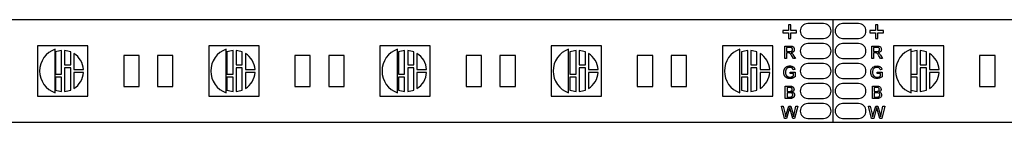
# Paper-space layout '_Vorderseite' of a CAD drawing. Header units: millimetres. Extents: x -70 to 300, y -11 to 9.
# Tile 2 of 3: x 21 to 117, y -5 to 5. Entities that reach past the tile are written whole.
import ezdxf

# ---------------------------------------------------------------- set-up
doc = ezdxf.new("R2010")
doc.units = ezdxf.units.MM

psp = doc.layouts.new('_Vorderseite')

# ---------------------------------------------------------------- linework, layer by layer
at = {"color": 7, "linetype": 'Continuous', "lineweight": 25}
for p, q in [((300, 5), (0, 5)), ((100, -5), (100, 5)), ((95.096, 3.96), (95.096, 3.724)), ((95.645, 3.96), (95.096, 3.96)), ((95.645, 4.509), (95.645, 3.96)), ((95.88, 4.509), (95.645, 4.509)), ((95.88, 3.96), (95.88, 4.509)), ((96.429, 3.96), (95.88, 3.96)), ((96.429, 3.724), (96.429, 3.96)), ((99.075, 4.625), (97.525, 4.625)), ((102.475, 4.625), (100.925, 4.625)), ((104.12, 3.96), (103.57, 3.96)), ((103.57, 3.96), (103.57, 3.724)), ((104.12, 4.509), (104.12, 3.96)), ((104.355, 4.509), (104.12, 4.509)), ((104.355, 3.96), (104.355, 4.509)), ((104.904, 3.96), (104.355, 3.96)), ((104.904, 3.724), (104.904, 3.96)), ((95.096, 3.724), (95.645, 3.724)), ((95.645, 3.724), (95.645, 3.175)), ((95.645, 3.175), (95.88, 3.175)), ((95.88, 3.724), (96.429, 3.724)), ((95.88, 3.175), (95.88, 3.724)), ((97.525, 3.175), (99.075, 3.175)), ((100.925, 3.175), (102.475, 3.175)), ((103.57, 3.724), (104.12, 3.724)), ((104.12, 3.724), (104.12, 3.175)), ((104.12, 3.175), (104.355, 3.175)), ((104.355, 3.724), (104.904, 3.724)), ((104.355, 3.175), (104.355, 3.724)), ((22.55, 2.45), (22.55, -2.45)), ((27.45, 2.45), (22.55, 2.45)), ((24.25, -2.121), (24.25, 2.121)), ((24.883, -0.3), (24.883, 1.994)), ((25.183, 1.994), (25.183, 0.6)), ((27.45, -2.45), (27.45, 2.45)), ((39.217, 2.45), (39.217, -2.45)), ((44.117, 2.45), (39.217, 2.45)), ((40.917, -2.121), (40.917, 2.121)), ((41.583, -0.3), (41.583, 1.994)), ((41.883, 1.994), (41.883, 0.6)), ((44.117, -2.45), (44.117, 2.45)), ((55.883, 2.45), (55.883, -2.45)), ((60.783, 2.45), (55.883, 2.45)), ((57.583, -2.121), (57.583, 2.121)), ((58.283, -0.3), (58.283, 1.994)), ((58.583, 1.994), (58.583, 0.6)), ((60.783, -2.45), (60.783, 2.45)), ((72.55, 2.45), (72.55, -2.45)), ((77.45, 2.45), (72.55, 2.45)), ((74.25, -2.121), (74.25, 2.121)), ((74.983, -0.3), (74.983, 1.994)), ((75.283, 1.994), (75.283, 0.6)), ((77.45, -2.45), (77.45, 2.45)), ((94.117, 2.45), (89.217, 2.45)), ((89.217, 2.45), (89.217, -2.45)), ((90.917, -2.121), (90.917, 2.121)), ((91.683, -0.3), (91.683, 1.994)), ((91.983, 1.994), (91.983, 0.6)), ((94.117, -2.45), (94.117, 2.45)), ((95.301, 1.225), (95.301, 2.425)), ((95.301, 2.425), (95.822, 2.425)), ((95.828, 2.287), (95.47, 2.287)), ((95.47, 2.287), (95.47, 1.902)), ((99.075, 2.675), (97.525, 2.675)), ((102.475, 2.675), (100.925, 2.675)), ((103.776, 1.225), (103.776, 2.425)), ((103.776, 2.425), (104.297, 2.425)), ((103.945, 2.287), (103.945, 1.902)), ((104.303, 2.287), (103.945, 2.287)), ((110.783, 2.45), (105.883, 2.45)), ((105.883, 2.45), (105.883, -2.45)), ((107.583, -2.121), (107.583, 2.121)), ((108.183, -0.3), (108.183, 1.994)), ((108.483, 1.994), (108.483, 0.6)), ((110.783, -2.45), (110.783, 2.45)), ((24.283, 1.854), (24.283, -0.3)), ((25.783, 0.6), (25.783, 1.854)), ((26.083, 1.702), (26.083, 0.15)), ((30.933, 1.5), (30.933, -1.5)), ((32.433, 1.5), (30.933, 1.5)), ((32.433, -1.5), (32.433, 1.5)), ((35.733, 1.5), (34.233, 1.5)), ((34.233, 1.5), (34.233, -1.5)), ((35.733, -1.5), (35.733, 1.5)), ((40.983, 1.854), (40.983, -0.3)), ((42.483, 0.6), (42.483, 1.854)), ((42.783, 1.702), (42.783, 0.15)), ((47.6, 1.5), (47.6, -1.5)), ((49.1, 1.5), (47.6, 1.5)), ((49.1, -1.5), (49.1, 1.5)), ((52.4, 1.5), (50.9, 1.5)), ((50.9, 1.5), (50.9, -1.5)), ((52.4, -1.5), (52.4, 1.5)), ((57.683, 1.854), (57.683, -0.3)), ((59.183, 0.6), (59.183, 1.854)), ((59.483, 1.702), (59.483, 0.15)), ((65.767, 1.5), (64.267, 1.5)), ((64.267, 1.5), (64.267, -1.5)), ((65.767, -1.5), (65.767, 1.5)), ((69.067, 1.5), (67.567, 1.5)), ((67.567, 1.5), (67.567, -1.5)), ((69.067, -1.5), (69.067, 1.5)), ((74.383, 1.854), (74.383, -0.3)), ((75.883, 0.6), (75.883, 1.854)), ((76.183, 1.702), (76.183, 0.15)), ((80.933, 1.5), (80.933, -1.5)), ((82.433, 1.5), (80.933, 1.5)), ((82.433, -1.5), (82.433, 1.5)), ((85.733, 1.5), (84.233, 1.5)), ((84.233, 1.5), (84.233, -1.5)), ((85.733, -1.5), (85.733, 1.5)), ((91.083, 1.854), (91.083, -0.3)), ((92.583, 0.6), (92.583, 1.854)), ((92.883, 1.702), (92.883, 0.15)), ((95.47, 1.225), (95.301, 1.225)), ((95.47, 1.902), (95.792, 1.902)), ((95.644, 1.763), (95.47, 1.763)), ((95.47, 1.763), (95.47, 1.225)), ((96.128, 1.225), (95.979, 1.478)), ((96.125, 1.556), (96.322, 1.225)), ((96.322, 1.225), (96.128, 1.225)), ((97.525, 1.225), (99.075, 1.225)), ((100.925, 1.225), (102.475, 1.225)), ((103.945, 1.225), (103.776, 1.225)), ((103.945, 1.902), (104.267, 1.902)), ((104.119, 1.763), (103.945, 1.763)), ((103.945, 1.763), (103.945, 1.225)), ((104.603, 1.225), (104.454, 1.478)), ((104.6, 1.556), (104.797, 1.225)), ((104.797, 1.225), (104.603, 1.225)), ((109.083, 0.6), (109.083, 1.854)), ((109.383, 1.702), (109.383, 0.15)), ((114.267, 1.5), (114.267, -1.5)), ((115.767, 1.5), (114.267, 1.5)), ((115.767, -1.5), (115.767, 1.5)), ((25.183, 0.6), (25.783, 0.6)), ((25.783, 0.3), (25.183, 0.3)), ((25.183, 0.3), (25.183, -1.994)), ((25.783, -1.854), (25.783, 0.3)), ((26.083, 0.15), (27.028, 0.15)), ((41.883, 0.6), (42.483, 0.6)), ((42.483, 0.3), (41.883, 0.3)), ((41.883, 0.3), (41.883, -1.994)), ((42.483, -1.854), (42.483, 0.3)), ((42.783, 0.15), (43.728, 0.15)), ((58.583, 0.6), (59.183, 0.6)), ((59.183, 0.3), (58.583, 0.3)), ((58.583, 0.3), (58.583, -1.994)), ((59.183, -1.854), (59.183, 0.3)), ((59.483, 0.15), (60.428, 0.15)), ((75.283, 0.6), (75.883, 0.6)), ((75.883, 0.3), (75.283, 0.3)), ((75.283, 0.3), (75.283, -1.994)), ((75.883, -1.854), (75.883, 0.3)), ((76.183, 0.15), (77.128, 0.15)), ((91.983, 0.6), (92.583, 0.6)), ((92.583, 0.3), (91.983, 0.3)), ((91.983, 0.3), (91.983, -1.994)), ((92.583, -1.854), (92.583, 0.3)), ((92.883, 0.15), (93.828, 0.15)), ((96.281, 0.137), (96.126, 0.098)), ((99.075, 0.725), (97.525, 0.725)), ((102.475, 0.725), (100.925, 0.725)), ((104.756, 0.137), (104.601, 0.098)), ((108.483, 0.6), (109.083, 0.6)), ((109.083, 0.3), (108.483, 0.3)), ((108.483, 0.3), (108.483, -1.994)), ((109.083, -1.854), (109.083, 0.3)), ((109.383, 0.15), (110.328, 0.15)), ((24.283, -0.3), (24.883, -0.3)), ((24.883, -0.6), (24.283, -0.6)), ((24.283, -0.6), (24.283, -1.854)), ((24.883, -1.994), (24.883, -0.6)), ((27.028, -0.15), (26.083, -0.15)), ((26.083, -0.15), (26.083, -1.702)), ((40.983, -0.3), (41.583, -0.3)), ((41.583, -0.6), (40.983, -0.6)), ((40.983, -0.6), (40.983, -1.854)), ((41.583, -1.994), (41.583, -0.6)), ((43.728, -0.15), (42.783, -0.15)), ((42.783, -0.15), (42.783, -1.702)), ((57.683, -0.3), (58.283, -0.3)), ((58.283, -0.6), (57.683, -0.6)), ((57.683, -0.6), (57.683, -1.854)), ((58.283, -1.994), (58.283, -0.6)), ((60.428, -0.15), (59.483, -0.15)), ((59.483, -0.15), (59.483, -1.702)), ((74.383, -0.3), (74.983, -0.3)), ((74.983, -0.6), (74.383, -0.6)), ((74.383, -0.6), (74.383, -1.854)), ((74.983, -1.994), (74.983, -0.6)), ((77.128, -0.15), (76.183, -0.15)), ((76.183, -0.15), (76.183, -1.702)), ((91.083, -0.3), (91.683, -0.3)), ((91.683, -0.6), (91.083, -0.6)), ((91.083, -0.6), (91.083, -1.854)), ((91.683, -1.994), (91.683, -0.6)), ((93.828, -0.15), (92.883, -0.15)), ((92.883, -0.15), (92.883, -1.702)), ((95.809, -0.248), (95.809, -0.11)), ((95.809, -0.11), (96.301, -0.11)), ((96.132, -0.248), (95.809, -0.248)), ((96.132, -0.475), (96.132, -0.248)), ((96.301, -0.11), (96.301, -0.554)), ((97.525, -0.725), (99.075, -0.725)), ((100.925, -0.725), (102.475, -0.725)), ((104.284, -0.248), (104.284, -0.11)), ((104.284, -0.11), (104.776, -0.11)), ((104.607, -0.248), (104.284, -0.248)), ((104.607, -0.475), (104.607, -0.248)), ((104.776, -0.11), (104.776, -0.554)), ((107.583, -0.3), (108.183, -0.3)), ((108.183, -0.6), (107.583, -0.6)), ((108.183, -1.994), (108.183, -0.6)), ((110.328, -0.15), (109.383, -0.15)), ((109.383, -0.15), (109.383, -1.702)), ((30.933, -1.5), (32.433, -1.5)), ((34.233, -1.5), (35.733, -1.5)), ((47.6, -1.5), (49.1, -1.5)), ((50.9, -1.5), (52.4, -1.5)), ((64.267, -1.5), (65.767, -1.5)), ((67.567, -1.5), (69.067, -1.5)), ((80.933, -1.5), (82.433, -1.5)), ((84.233, -1.5), (85.733, -1.5)), ((95.347, -2.675), (95.347, -1.475)), ((95.347, -1.475), (95.796, -1.475)), ((95.745, -1.613), (95.516, -1.613)), ((95.516, -1.613), (95.516, -1.983)), ((99.075, -1.225), (97.525, -1.225)), ((102.475, -1.225), (100.925, -1.225)), ((103.822, -2.675), (103.822, -1.475)), ((103.822, -1.475), (104.271, -1.475)), ((104.22, -1.613), (103.991, -1.613)), ((103.991, -1.613), (103.991, -1.983)), ((114.267, -1.5), (115.767, -1.5)), ((22.55, -2.45), (27.45, -2.45)), ((39.217, -2.45), (44.117, -2.45)), ((55.883, -2.45), (60.783, -2.45)), ((72.55, -2.45), (77.45, -2.45)), ((89.217, -2.45), (94.117, -2.45)), ((95.798, -2.675), (95.347, -2.675)), ((95.516, -1.983), (95.764, -1.983)), ((95.516, -2.121), (95.516, -2.537)), ((95.781, -2.121), (95.516, -2.121)), ((95.516, -2.537), (95.8, -2.537)), ((97.525, -2.675), (99.075, -2.675)), ((100.925, -2.675), (102.475, -2.675)), ((104.273, -2.675), (103.822, -2.675)), ((103.991, -1.983), (104.239, -1.983)), ((103.991, -2.121), (103.991, -2.537)), ((104.256, -2.121), (103.991, -2.121)), ((103.991, -2.537), (104.275, -2.537)), ((105.883, -2.45), (110.783, -2.45)), ((95.272, -4.625), (94.97, -3.425)), ((94.97, -3.425), (95.145, -3.425)), ((95.145, -3.425), (95.323, -4.214)), ((95.44, -4.244), (95.677, -3.425)), ((95.732, -3.727), (95.473, -4.625)), ((95.677, -3.425), (95.88, -3.425)), ((96.066, -4.625), (95.816, -3.708)), ((95.88, -3.425), (96.052, -4.026)), ((96.203, -4.21), (96.38, -3.425)), ((96.555, -3.425), (96.252, -4.625)), ((96.38, -3.425), (96.555, -3.425)), ((99.075, -3.175), (97.525, -3.175)), ((102.475, -3.175), (100.925, -3.175)), ((103.747, -4.625), (103.445, -3.425)), ((103.445, -3.425), (103.62, -3.425)), ((103.62, -3.425), (103.798, -4.214)), ((103.915, -4.244), (104.152, -3.425)), ((104.207, -3.727), (103.948, -4.625)), ((104.152, -3.425), (104.355, -3.425)), ((104.541, -4.625), (104.291, -3.708)), ((104.355, -3.425), (104.527, -4.026)), ((104.678, -4.21), (104.855, -3.425)), ((105.03, -3.425), (104.727, -4.625)), ((104.855, -3.425), (105.03, -3.425)), ((95.473, -4.625), (95.272, -4.625)), ((96.252, -4.625), (96.066, -4.625)), ((97.525, -4.625), (99.075, -4.625)), ((100.925, -4.625), (102.475, -4.625)), ((103.948, -4.625), (103.747, -4.625)), ((104.727, -4.625), (104.541, -4.625)), ((0, -5), (300, -5))]:
    psp.add_line(p, q, dxfattribs=at)
for centre, radius, start, end in [((97.525, 3.9), 0.725, 90, 270), ((99.075, 3.9), 0.725, 270, 90), ((100.925, 3.9), 0.725, 90, 270), ((102.475, 3.9), 0.725, 270, 90), ((25, 0), 2.25, 109.47122, 250.52878), ((25.033, 0), 2, 94.30122, 112.02431), ((25.033, 0), 2, 67.97569, 85.69878), ((41.667, 0), 2.25, 109.47122, 250.52878), ((41.733, 0), 2, 94.30122, 112.02431), ((41.733, 0), 2, 67.97569, 85.69878), ((58.333, 0), 2.25, 109.47122, 250.52878), ((58.433, 0), 2, 94.30122, 112.02431), ((58.433, 0), 2, 67.97569, 85.69878), ((75, 0), 2.25, 109.47122, 250.52878), ((75.133, 0), 2, 94.30122, 112.02431), ((75.133, 0), 2, 67.97569, 85.69878), ((91.667, 0), 2.25, 109.47122, 250.52878), ((91.833, 0), 2, 94.30122, 112.02431), ((91.833, 0), 2, 67.97569, 85.69878), ((97.525, 1.95), 0.725, 90, 270), ((99.075, 1.95), 0.725, 270, 90), ((100.925, 1.95), 0.725, 90, 270), ((102.475, 1.95), 0.725, 270, 90), ((108.333, 0), 2.25, 109.47122, 250.52878), ((108.333, 0), 2, 94.30122, 112.02431), ((108.333, 0), 2, 67.97569, 85.69878), ((25.033, 0), 2, 4.30122, 58.33176), ((41.733, 0), 2, 4.30122, 58.33176), ((58.433, 0), 2, 4.30122, 58.33176), ((75.133, 0), 2, 4.30122, 58.33176), ((91.833, 0), 2, 4.30122, 58.33176), ((108.333, 0), 2, 4.30122, 58.33176), ((97.525, 0), 0.725, 90, 270), ((99.075, 0), 0.725, 270, 90), ((100.925, 0), 0.725, 90, 270), ((102.475, 0), 0.725, 270, 90), ((25.033, 0), 2, 301.66824, 355.69878), ((41.733, 0), 2, 301.66824, 355.69878), ((58.433, 0), 2, 301.66824, 355.69878), ((75.133, 0), 2, 301.66824, 355.69878), ((91.833, 0), 2, 301.66824, 355.69878), ((108.333, 0), 2, 301.66824, 355.69878), ((25.033, 0), 2, 247.97569, 265.69878), ((25.033, 0), 2, 274.30122, 292.02431), ((41.733, 0), 2, 247.97569, 265.69878), ((41.733, 0), 2, 274.30122, 292.02431), ((58.433, 0), 2, 247.97569, 265.69878), ((58.433, 0), 2, 274.30122, 292.02431), ((75.133, 0), 2, 247.97569, 265.69878), ((75.133, 0), 2, 274.30122, 292.02431), ((91.833, 0), 2, 247.97569, 265.69878), ((91.833, 0), 2, 274.30122, 292.02431), ((97.525, -1.95), 0.725, 90, 270), ((99.075, -1.95), 0.725, 270, 90), ((100.925, -1.95), 0.725, 90, 270), ((102.475, -1.95), 0.725, 270, 90), ((108.333, 0), 2, 247.97569, 265.69878), ((108.333, 0), 2, 274.30122, 292.02431), ((97.525, -3.9), 0.725, 90, 270), ((99.075, -3.9), 0.725, 270, 90), ((100.925, -3.9), 0.725, 90, 270), ((102.475, -3.9), 0.725, 270, 90)]:
    psp.add_arc(centre, radius, start, end, dxfattribs=at)
for points, knots in [([(95.792, 1.902), (95.808, 1.902), (95.838, 1.903), (95.88, 1.907), (95.916, 1.913), (95.946, 1.922), (95.972, 1.935), (95.994, 1.951), (96.012, 1.971), (96.028, 1.993), (96.04, 2.018), (96.048, 2.044), (96.054, 2.07), (96.055, 2.089), (96.055, 2.098)], [0, 0, 0, 0, 0.12886, 0.240892, 0.338044, 0.42012, 0.494058, 0.566095, 0.636805, 0.709148, 0.781942, 0.854285, 0.92617, 1, 1, 1, 1]), ([(95.822, 2.425), (95.834, 2.425), (95.858, 2.425), (95.892, 2.423), (95.924, 2.421), (95.954, 2.417), (95.982, 2.413), (96.007, 2.407), (96.03, 2.401), (96.051, 2.393), (96.071, 2.385), (96.089, 2.374), (96.106, 2.363), (96.122, 2.349), (96.138, 2.334), (96.152, 2.318), (96.165, 2.299), (96.181, 2.274), (96.199, 2.239), (96.213, 2.195), (96.223, 2.149), (96.224, 2.117), (96.224, 2.101)], [0, 0, 0, 0, 0.062113, 0.120212, 0.174385, 0.225444, 0.272358, 0.316388, 0.356869, 0.393978, 0.429589, 0.464683, 0.500036, 0.535483, 0.571363, 0.607909, 0.645662, 0.684517, 0.762579, 0.840497, 0.919073, 1, 1, 1, 1]), ([(96.055, 2.098), (96.055, 2.105), (96.054, 2.118), (96.052, 2.137), (96.047, 2.156), (96.042, 2.173), (96.034, 2.19), (96.024, 2.205), (96.013, 2.22), (96, 2.234), (95.986, 2.246), (95.969, 2.257), (95.95, 2.266), (95.93, 2.274), (95.907, 2.28), (95.882, 2.283), (95.856, 2.286), (95.837, 2.286), (95.828, 2.287)], [0, 0, 0, 0, 0.060326, 0.11816, 0.174187, 0.229539, 0.28345, 0.337827, 0.392632, 0.448466, 0.505965, 0.565059, 0.626654, 0.692232, 0.761131, 0.83531, 0.915326, 1, 1, 1, 1]), ([(96.224, 2.101), (96.224, 2.091), (96.223, 2.071), (96.22, 2.041), (96.213, 2.013), (96.205, 1.985), (96.194, 1.959), (96.181, 1.934), (96.165, 1.911), (96.146, 1.889), (96.126, 1.868), (96.102, 1.849), (96.076, 1.832), (96.047, 1.818), (96.015, 1.805), (95.981, 1.794), (95.944, 1.785), (95.919, 1.781), (95.906, 1.779)], [0, 0, 0, 0, 0.061413, 0.121295, 0.179224, 0.235938, 0.292217, 0.348197, 0.404445, 0.462026, 0.520334, 0.580383, 0.641826, 0.706363, 0.773851, 0.845266, 0.920155, 1, 1, 1, 1]), ([(104.267, 1.902), (104.302, 1.903), (104.371, 1.904), (104.467, 1.938), (104.521, 2.016), (104.527, 2.07), (104.53, 2.098)], [0, 0, 0, 0, 0.281563, 0.560238, 0.779872, 1, 1, 1, 1]), ([(104.297, 2.425), (104.352, 2.424), (104.462, 2.423), (104.61, 2.358), (104.686, 2.231), (104.695, 2.145), (104.699, 2.101)], [0, 0, 0, 0, 0.281671, 0.559202, 0.779411, 1, 1, 1, 1]), ([(104.53, 2.098), (104.526, 2.129), (104.519, 2.192), (104.435, 2.278), (104.353, 2.283), (104.303, 2.287)], [0, 0, 0, 0, 0.280406, 0.559981, 1, 1, 1, 1]), ([(104.699, 2.101), (104.694, 2.055), (104.684, 1.961), (104.574, 1.823), (104.454, 1.795), (104.381, 1.779)], [0, 0, 0, 0, 0.280517, 0.560502, 1, 1, 1, 1]), ([(95.727, 1.758), (95.722, 1.759), (95.711, 1.761), (95.692, 1.762), (95.669, 1.764), (95.652, 1.763), (95.644, 1.763)], [0, 0, 0, 0, 0.177495, 0.405226, 0.678388, 1, 1, 1, 1]), ([(95.979, 1.478), (95.973, 1.487), (95.963, 1.504), (95.948, 1.53), (95.933, 1.553), (95.92, 1.575), (95.906, 1.595), (95.894, 1.613), (95.882, 1.63), (95.868, 1.65), (95.851, 1.672), (95.832, 1.695), (95.813, 1.713), (95.791, 1.73), (95.763, 1.747), (95.739, 1.754), (95.727, 1.758)], [0, 0, 0, 0, 0.080781, 0.156541, 0.227935, 0.29431, 0.356868, 0.414759, 0.467641, 0.516748, 0.60473, 0.681571, 0.74811, 0.804941, 0.905406, 1, 1, 1, 1]), ([(95.906, 1.779), (95.915, 1.774), (95.934, 1.765), (95.959, 1.75), (95.981, 1.735), (95.993, 1.725), (95.999, 1.72)], [0, 0, 0, 0, 0.293076, 0.556562, 0.791914, 1, 1, 1, 1]), ([(95.999, 1.72), (96.01, 1.709), (96.034, 1.686), (96.066, 1.647), (96.097, 1.604), (96.116, 1.572), (96.125, 1.556)], [0, 0, 0, 0, 0.229528, 0.471466, 0.728186, 1, 1, 1, 1]), ([(104.202, 1.758), (104.186, 1.76), (104.159, 1.763), (104.131, 1.763), (104.119, 1.763)], [0, 0, 0, 0, 0.5598527, 1, 1, 1, 1]), ([(104.454, 1.478), (104.431, 1.516), (104.394, 1.578), (104.337, 1.66), (104.282, 1.727), (104.229, 1.748), (104.202, 1.758)], [0, 0, 0, 0, 0.340601, 0.560969, 0.780774, 1, 1, 1, 1]), ([(104.381, 1.779), (104.399, 1.77), (104.433, 1.753), (104.461, 1.73), (104.474, 1.72)], [0, 0, 0, 0, 0.5601201, 1, 1, 1, 1]), ([(104.474, 1.72), (104.501, 1.692), (104.549, 1.642), (104.585, 1.582), (104.6, 1.556)], [0, 0, 0, 0, 0.559794, 1, 1, 1, 1]), ([(95.193, -0.131), (95.194, -0.116), (95.194, -0.088), (95.197, -0.045), (95.203, -0.004), (95.211, 0.037), (95.221, 0.078), (95.234, 0.117), (95.249, 0.156), (95.266, 0.194), (95.285, 0.23), (95.306, 0.264), (95.329, 0.296), (95.355, 0.325), (95.382, 0.352), (95.412, 0.376), (95.443, 0.398), (95.476, 0.418), (95.511, 0.435), (95.547, 0.45), (95.585, 0.462), (95.624, 0.473), (95.664, 0.48), (95.705, 0.486), (95.748, 0.49), (95.777, 0.49), (95.792, 0.49)], [0, 0, 0, 0, 0.044166, 0.087712, 0.131033, 0.173745, 0.216216, 0.25865, 0.301202, 0.343925, 0.386289, 0.427414, 0.46767, 0.507345, 0.546586, 0.58565, 0.624788, 0.664254, 0.704074, 0.744334, 0.784891, 0.825992, 0.867977, 0.91081, 0.954848, 1, 1, 1, 1]), ([(95.407, 0.115), (95.4, 0.096), (95.386, 0.059), (95.373, 0), (95.364, -0.062), (95.363, -0.103), (95.363, -0.125)], [0, 0, 0, 0, 0.242983, 0.489083, 0.740679, 1, 1, 1, 1]), ([(95.789, 0.352), (95.772, 0.351), (95.739, 0.351), (95.691, 0.345), (95.646, 0.334), (95.606, 0.32), (95.569, 0.302), (95.536, 0.282), (95.506, 0.259), (95.48, 0.233), (95.458, 0.205), (95.438, 0.177), (95.421, 0.147), (95.412, 0.125), (95.407, 0.115)], [0, 0, 0, 0, 0.106841, 0.206857, 0.301553, 0.390955, 0.476129, 0.556665, 0.634465, 0.709591, 0.783322, 0.855747, 0.927791, 1, 1, 1, 1]), ([(96.126, 0.098), (96.122, 0.112), (96.113, 0.139), (96.098, 0.177), (96.081, 0.21), (96.062, 0.239), (96.04, 0.264), (96.014, 0.286), (95.983, 0.306), (95.949, 0.322), (95.912, 0.335), (95.873, 0.345), (95.831, 0.351), (95.803, 0.352), (95.789, 0.352)], [0, 0, 0, 0, 0.097074, 0.185918, 0.266117, 0.339402, 0.409907, 0.483113, 0.560459, 0.642739, 0.728631, 0.816103, 0.906097, 1, 1, 1, 1]), ([(95.792, 0.49), (95.813, 0.49), (95.854, 0.489), (95.915, 0.481), (95.972, 0.468), (96.018, 0.453), (96.052, 0.438), (96.076, 0.426), (96.099, 0.413), (96.12, 0.399), (96.14, 0.384), (96.158, 0.367), (96.175, 0.35), (96.196, 0.326), (96.22, 0.291), (96.244, 0.245), (96.265, 0.193), (96.276, 0.156), (96.281, 0.137)], [0, 0, 0, 0, 0.096242, 0.188044, 0.277016, 0.363173, 0.405261, 0.445984, 0.48547, 0.524163, 0.561827, 0.599244, 0.63556, 0.671986, 0.746256, 0.824953, 0.909432, 1, 1, 1, 1]), ([(103.668, -0.131), (103.677, -0.04), (103.695, 0.141), (103.839, 0.364), (104.052, 0.475), (104.195, 0.485), (104.267, 0.49)], [0, 0, 0, 0, 0.280345, 0.55931, 0.779318, 1, 1, 1, 1]), ([(103.882, 0.115), (103.868, 0.071), (103.842, -0.007), (103.839, -0.088), (103.838, -0.125)], [0, 0, 0, 0, 0.559779, 1, 1, 1, 1]), ([(104.264, 0.352), (104.219, 0.349), (104.129, 0.345), (104.013, 0.291), (103.929, 0.21), (103.898, 0.146), (103.882, 0.115)], [0, 0, 0, 0, 0.2802762, 0.5599552, 0.7798454, 1, 1, 1, 1]), ([(104.601, 0.098), (104.588, 0.139), (104.561, 0.221), (104.444, 0.333), (104.332, 0.345), (104.264, 0.352)], [0, 0, 0, 0, 0.2816028, 0.5608893, 1, 1, 1, 1]), ([(104.267, 0.49), (104.328, 0.486), (104.451, 0.478), (104.611, 0.402), (104.713, 0.276), (104.742, 0.183), (104.756, 0.137)], [0, 0, 0, 0, 0.280404, 0.559856, 0.779464, 1, 1, 1, 1]), ([(95.805, -0.74), (95.791, -0.74), (95.762, -0.74), (95.719, -0.736), (95.677, -0.73), (95.637, -0.722), (95.597, -0.712), (95.558, -0.698), (95.521, -0.683), (95.484, -0.666), (95.45, -0.646), (95.417, -0.624), (95.386, -0.6), (95.358, -0.574), (95.332, -0.545), (95.307, -0.515), (95.286, -0.483), (95.266, -0.448), (95.249, -0.412), (95.234, -0.375), (95.222, -0.337), (95.211, -0.298), (95.203, -0.257), (95.197, -0.216), (95.194, -0.174), (95.194, -0.145), (95.193, -0.131)], [0, 0, 0, 0, 0.0446988, 0.0887957, 0.1319115, 0.1742249, 0.2163802, 0.2583007, 0.2998328, 0.3414586, 0.3827027, 0.4230982, 0.4630019, 0.5026574, 0.541964, 0.581674, 0.6217271, 0.6622979, 0.7033718, 0.7443536, 0.7856502, 0.827265, 0.8693364, 0.9119633, 0.955548, 1, 1, 1, 1]), ([(95.363, -0.125), (95.363, -0.138), (95.363, -0.163), (95.366, -0.2), (95.369, -0.236), (95.376, -0.27), (95.383, -0.303), (95.392, -0.334), (95.403, -0.363), (95.416, -0.391), (95.43, -0.417), (95.446, -0.441), (95.463, -0.464), (95.482, -0.484), (95.502, -0.504), (95.524, -0.521), (95.548, -0.536), (95.581, -0.555), (95.624, -0.573), (95.678, -0.59), (95.734, -0.6), (95.772, -0.601), (95.791, -0.602)], [0, 0, 0, 0, 0.053538, 0.104883, 0.154435, 0.202077, 0.247846, 0.291965, 0.335047, 0.37675, 0.417413, 0.45728, 0.496143, 0.534506, 0.572835, 0.611177, 0.649576, 0.688923, 0.767064, 0.844414, 0.921553, 1, 1, 1, 1]), ([(95.791, -0.602), (95.808, -0.601), (95.841, -0.6), (95.89, -0.593), (95.939, -0.58), (95.986, -0.562), (96.031, -0.542), (96.07, -0.521), (96.104, -0.5), (96.123, -0.483), (96.132, -0.475)], [0, 0, 0, 0, 0.135098, 0.269573, 0.405026, 0.543117, 0.676348, 0.796803, 0.903663, 1, 1, 1, 1]), ([(96.301, -0.554), (96.282, -0.568), (96.243, -0.598), (96.183, -0.635), (96.122, -0.668), (96.061, -0.694), (95.998, -0.715), (95.934, -0.729), (95.87, -0.739), (95.827, -0.74), (95.805, -0.74)], [0, 0, 0, 0, 0.135541, 0.266762, 0.393554, 0.517946, 0.639664, 0.759797, 0.87974, 1, 1, 1, 1]), ([(104.28, -0.74), (104.189, -0.732), (104.007, -0.714), (103.792, -0.558), (103.685, -0.345), (103.674, -0.202), (103.668, -0.131)], [0, 0, 0, 0, 0.280196, 0.559018, 0.77928, 1, 1, 1, 1]), ([(103.838, -0.125), (103.841, -0.193), (103.849, -0.328), (103.949, -0.5), (104.106, -0.587), (104.213, -0.597), (104.266, -0.602)], [0, 0, 0, 0, 0.280808, 0.559487, 0.779455, 1, 1, 1, 1]), ([(104.266, -0.602), (104.335, -0.594), (104.46, -0.579), (104.562, -0.507), (104.607, -0.475)], [0, 0, 0, 0, 0.559425, 1, 1, 1, 1]), ([(104.776, -0.554), (104.692, -0.612), (104.541, -0.716), (104.36, -0.733), (104.28, -0.74)], [0, 0, 0, 0, 0.559918, 1, 1, 1, 1]), ([(96.024, -1.801), (96.024, -1.791), (96.023, -1.772), (96.018, -1.744), (96.009, -1.718), (95.997, -1.694), (95.982, -1.672), (95.964, -1.654), (95.943, -1.64), (95.923, -1.631), (95.904, -1.626), (95.888, -1.623), (95.87, -1.62), (95.849, -1.618), (95.826, -1.616), (95.801, -1.614), (95.774, -1.614), (95.755, -1.614), (95.745, -1.613)], [0, 0, 0, 0, 0.0760105, 0.1481357, 0.2177882, 0.2867679, 0.3540435, 0.4186108, 0.4836364, 0.5502296, 0.5869278, 0.6291578, 0.6772382, 0.7300426, 0.7888626, 0.8537505, 0.9241098, 1, 1, 1, 1]), ([(95.796, -1.475), (95.808, -1.475), (95.829, -1.475), (95.861, -1.477), (95.891, -1.48), (95.92, -1.484), (95.946, -1.489), (95.971, -1.496), (95.995, -1.503), (96.023, -1.514), (96.056, -1.532), (96.091, -1.558), (96.122, -1.589), (96.147, -1.625), (96.168, -1.664), (96.182, -1.704), (96.192, -1.745), (96.193, -1.772), (96.193, -1.786)], [0, 0, 0, 0, 0.058732, 0.114603, 0.167657, 0.217967, 0.265775, 0.311171, 0.353792, 0.394745, 0.472806, 0.549192, 0.62478, 0.702625, 0.779741, 0.854063, 0.927155, 1, 1, 1, 1]), ([(95.908, -1.969), (95.917, -1.965), (95.935, -1.959), (95.959, -1.945), (95.979, -1.928), (95.995, -1.908), (96.008, -1.885), (96.018, -1.859), (96.023, -1.831), (96.024, -1.811), (96.024, -1.801)], [0, 0, 0, 0, 0.132377, 0.255195, 0.373722, 0.490011, 0.607812, 0.73111, 0.859997, 1, 1, 1, 1]), ([(96.193, -1.786), (96.193, -1.799), (96.192, -1.825), (96.183, -1.862), (96.169, -1.899), (96.149, -1.934), (96.124, -1.967), (96.092, -1.997), (96.055, -2.023), (96.028, -2.037), (96.013, -2.044)], [0, 0, 0, 0, 0.115843, 0.230569, 0.347355, 0.468253, 0.592303, 0.71997, 0.8556, 1, 1, 1, 1]), ([(104.499, -1.801), (104.495, -1.768), (104.49, -1.719), (104.453, -1.664), (104.372, -1.608), (104.287, -1.611), (104.22, -1.613)], [0, 0, 0, 0, 0.249512, 0.375019, 0.500244, 1, 1, 1, 1]), ([(104.271, -1.475), (104.325, -1.477), (104.431, -1.48), (104.569, -1.546), (104.652, -1.661), (104.663, -1.744), (104.668, -1.786)], [0, 0, 0, 0, 0.281116, 0.560026, 0.780112, 1, 1, 1, 1]), ([(104.383, -1.969), (104.402, -1.961), (104.44, -1.945), (104.49, -1.887), (104.496, -1.834), (104.499, -1.801)], [0, 0, 0, 0, 0.280869, 0.561063, 1, 1, 1, 1]), ([(104.668, -1.786), (104.665, -1.817), (104.658, -1.879), (104.6, -1.978), (104.531, -2.019), (104.488, -2.044)], [0, 0, 0, 0, 0.280336, 0.5608, 1, 1, 1, 1]), ([(95.764, -1.983), (95.772, -1.983), (95.787, -1.983), (95.81, -1.982), (95.83, -1.981), (95.849, -1.979), (95.867, -1.977), (95.882, -1.975), (95.896, -1.972), (95.904, -1.97), (95.908, -1.969)], [0, 0, 0, 0, 0.16698, 0.320807, 0.463135, 0.594248, 0.712367, 0.819455, 0.915752, 1, 1, 1, 1]), ([(96.07, -2.329), (96.07, -2.318), (96.069, -2.297), (96.063, -2.266), (96.053, -2.237), (96.039, -2.211), (96.021, -2.188), (96, -2.168), (95.975, -2.153), (95.947, -2.14), (95.914, -2.131), (95.875, -2.125), (95.83, -2.122), (95.798, -2.121), (95.781, -2.121)], [0, 0, 0, 0, 0.08014, 0.156281, 0.229406, 0.301799, 0.372743, 0.442668, 0.513321, 0.586548, 0.668323, 0.763677, 0.874081, 1, 1, 1, 1]), ([(96.239, -2.331), (96.239, -2.345), (96.238, -2.372), (96.232, -2.412), (96.22, -2.45), (96.205, -2.486), (96.187, -2.52), (96.166, -2.549), (96.143, -2.575), (96.118, -2.597), (96.09, -2.616), (96.059, -2.631), (96.025, -2.645), (95.987, -2.656), (95.946, -2.665), (95.9, -2.67), (95.85, -2.674), (95.816, -2.675), (95.798, -2.675)], [0, 0, 0, 0, 0.064255, 0.12736, 0.189472, 0.251721, 0.312027, 0.368675, 0.422681, 0.47406, 0.525774, 0.579622, 0.637375, 0.6984, 0.764357, 0.836315, 0.914678, 1, 1, 1, 1]), ([(95.8, -2.537), (95.812, -2.536), (95.832, -2.536), (95.861, -2.535), (95.884, -2.534), (95.897, -2.532), (95.903, -2.531)], [0, 0, 0, 0, 0.3293955, 0.6051903, 0.8278866, 1, 1, 1, 1]), ([(95.903, -2.531), (95.911, -2.529), (95.927, -2.526), (95.95, -2.518), (95.971, -2.509), (95.99, -2.498), (96.007, -2.485), (96.022, -2.469), (96.036, -2.451), (96.048, -2.431), (96.058, -2.408), (96.065, -2.383), (96.069, -2.356), (96.07, -2.338), (96.07, -2.329)], [0, 0, 0, 0, 0.088971, 0.172271, 0.250312, 0.324655, 0.397844, 0.473301, 0.551826, 0.634749, 0.721766, 0.810393, 0.903175, 1, 1, 1, 1]), ([(96.013, -2.044), (96.022, -2.047), (96.039, -2.052), (96.064, -2.062), (96.088, -2.074), (96.11, -2.086), (96.13, -2.101), (96.149, -2.116), (96.166, -2.133), (96.181, -2.152), (96.195, -2.171), (96.207, -2.191), (96.217, -2.213), (96.225, -2.235), (96.232, -2.258), (96.236, -2.281), (96.239, -2.306), (96.239, -2.323), (96.239, -2.331)], [0, 0, 0, 0, 0.070464, 0.137957, 0.203579, 0.267692, 0.330186, 0.391534, 0.452664, 0.513154, 0.573454, 0.632968, 0.692332, 0.751474, 0.812187, 0.872962, 0.93542, 1, 1, 1, 1]), ([(104.239, -1.983), (104.266, -1.983), (104.315, -1.983), (104.362, -1.973), (104.383, -1.969)], [0, 0, 0, 0, 0.560393, 1, 1, 1, 1]), ([(104.545, -2.329), (104.541, -2.295), (104.536, -2.243), (104.497, -2.186), (104.415, -2.122), (104.327, -2.122), (104.256, -2.121)], [0, 0, 0, 0, 0.249802, 0.375546, 0.501154, 1, 1, 1, 1]), ([(104.714, -2.331), (104.711, -2.371), (104.703, -2.45), (104.645, -2.557), (104.505, -2.666), (104.368, -2.671), (104.273, -2.675)], [0, 0, 0, 0, 0.187143, 0.374319, 0.560786, 1, 1, 1, 1]), ([(104.275, -2.537), (104.294, -2.537), (104.329, -2.537), (104.363, -2.533), (104.378, -2.531)], [0, 0, 0, 0, 0.560099, 1, 1, 1, 1]), ([(104.378, -2.531), (104.404, -2.524), (104.457, -2.511), (104.513, -2.456), (104.541, -2.392), (104.544, -2.35), (104.545, -2.329)], [0, 0, 0, 0, 0.28029, 0.559018, 0.779402, 1, 1, 1, 1]), ([(104.488, -2.044), (104.523, -2.057), (104.593, -2.082), (104.667, -2.157), (104.708, -2.244), (104.712, -2.302), (104.714, -2.331)], [0, 0, 0, 0, 0.2802111, 0.5596695, 0.7797087, 1, 1, 1, 1]), ([(95.778, -3.57), (95.773, -3.586), (95.765, -3.615), (95.753, -3.657), (95.742, -3.694), (95.736, -3.717), (95.732, -3.727)], [0, 0, 0, 0, 0.299433, 0.56578, 0.799637, 1, 1, 1, 1]), ([(95.816, -3.708), (95.813, -3.699), (95.808, -3.682), (95.802, -3.658), (95.796, -3.636), (95.791, -3.618), (95.787, -3.602), (95.783, -3.589), (95.78, -3.578), (95.779, -3.572), (95.778, -3.57)], [0, 0, 0, 0, 0.19528, 0.370959, 0.526302, 0.66204, 0.776996, 0.871173, 0.945757, 1, 1, 1, 1]), ([(104.253, -3.57), (104.244, -3.599), (104.229, -3.652), (104.214, -3.704), (104.207, -3.727)], [0, 0, 0, 0, 0.559999, 1, 1, 1, 1]), ([(104.291, -3.708), (104.284, -3.682), (104.271, -3.636), (104.258, -3.59), (104.253, -3.57)], [0, 0, 0, 0, 0.560007, 1, 1, 1, 1]), ([(95.323, -4.214), (95.332, -4.255), (95.351, -4.336), (95.369, -4.417), (95.378, -4.457)], [0, 0, 0, 0, 0.502565, 1, 1, 1, 1]), ([(95.378, -4.457), (95.382, -4.443), (95.39, -4.415), (95.401, -4.377), (95.411, -4.343), (95.42, -4.314), (95.426, -4.289), (95.432, -4.27), (95.436, -4.255), (95.439, -4.247), (95.44, -4.244)], [0, 0, 0, 0, 0.204226, 0.385542, 0.544548, 0.680944, 0.794732, 0.886212, 0.953741, 1, 1, 1, 1]), ([(96.052, -4.026), (96.061, -4.063), (96.08, -4.137), (96.105, -4.246), (96.127, -4.352), (96.141, -4.422), (96.147, -4.457)], [0, 0, 0, 0, 0.260386, 0.513425, 0.759974, 1, 1, 1, 1]), ([(96.147, -4.457), (96.151, -4.439), (96.159, -4.402), (96.173, -4.343), (96.187, -4.278), (96.198, -4.233), (96.203, -4.21)], [0, 0, 0, 0, 0.215533, 0.453567, 0.715534, 1, 1, 1, 1]), ([(103.798, -4.214), (103.808, -4.26), (103.827, -4.341), (103.845, -4.422), (103.853, -4.457)], [0, 0, 0, 0, 0.56, 1, 1, 1, 1]), ([(103.853, -4.457), (103.864, -4.417), (103.885, -4.346), (103.906, -4.275), (103.915, -4.244)], [0, 0, 0, 0, 0.560001, 1, 1, 1, 1]), ([(104.527, -4.026), (104.547, -4.106), (104.582, -4.249), (104.61, -4.394), (104.622, -4.457)], [0, 0, 0, 0, 0.559998, 1, 1, 1, 1]), ([(104.622, -4.457), (104.633, -4.411), (104.651, -4.329), (104.67, -4.246), (104.678, -4.21)], [0, 0, 0, 0, 0.559999, 1, 1, 1, 1])]:
    psp.add_open_spline(points, degree=3, knots=knots, dxfattribs=at)

doc.saveas('drawing.dxf')
